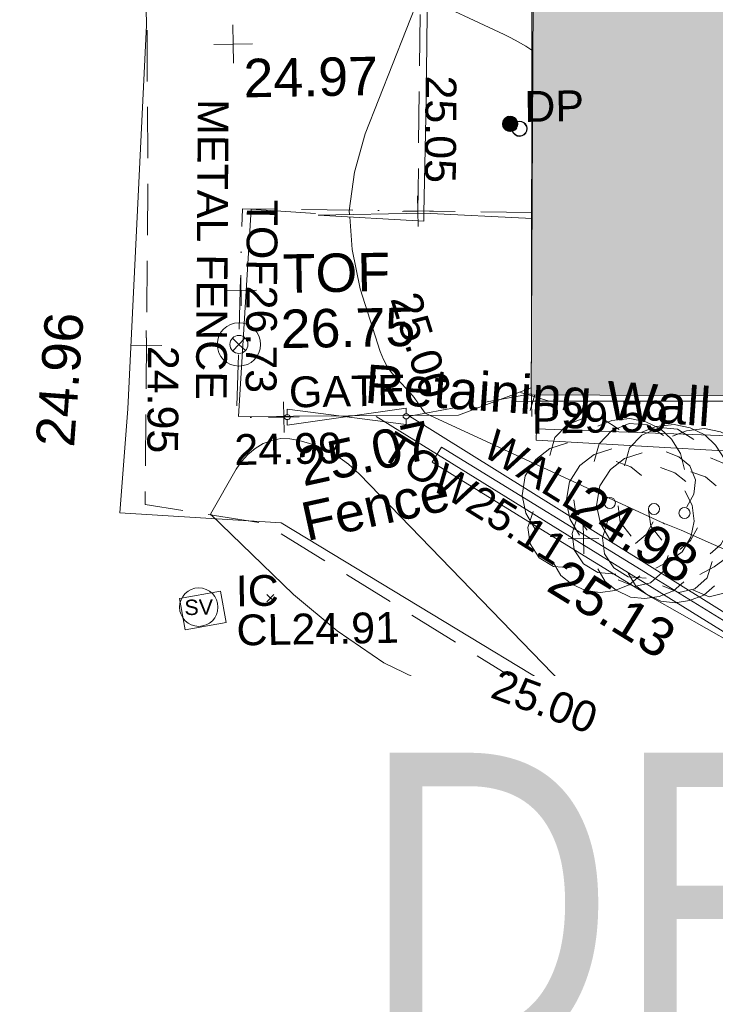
# Model space of a CAD drawing. Header units: millimetres. Extents: x -290717 to 520720, y -103372 to 287762.
# Tile 14 of 256: x -268945 to -262163, y 52689 to 62293. Entities that reach past the tile are written whole.
import ezdxf

# ---------------------------------------------------------------- set-up
doc = ezdxf.new("R2010")
doc.units = ezdxf.units.MM
for name, pattern in [('IMPORT-BORDER _5_', [1750, 500, -250, 500, -250, 0, -250]), ('IMPORT-DASHED _2_', [750, 500, -250]), ('IMPORT-UG_ELEC_STREET LIGHTING_QLB2 _2_', [2700, 1500, -300, 0, -250, 150, -300, 0, -200])]:
    doc.linetypes.add(name, pattern=pattern)
for name, color, linetype, lineweight, true_color in [('00__TOPO__TOP_OF_FENCE_SYMBOL', 7, 'Continuous', 9, 0x666666), ('00_TOPO_EAVE', 7, 'Continuous', 9, 0x666666), ('00_TOPO_FENCE', 7, 'Continuous', 9, 0x3f7f4f), ('00_TOPO_FOOTPATH', 7, 'Continuous', 9, 0xa50000), ('00_TOPO_GATE', 7, 'Continuous', 9, 0xa50000), ('00_TOPO_LEVEL_SPOT', 7, 'Continuous', 9, 0x666666), ('00_TOPO_SERV_STOP_VALVE', 7, 'Continuous', 9, 0x666666), ('00_TOPO_TOP_OF_FENCE', 7, 'Continuous', 9, 0x666666), ('00_TOPO_TREE', 7, 'Continuous', 9, 0x666666), ('00_UAV_CONCRETE', 9, 'Continuous', 9, 0x808080), ('00_UAV_WALL_RETAINING', 7, 'Continuous', 9, 0x7c00a5), ('12333-PUM-2D-U-0001-C01 - Rev2_REVIT IMPORT_dwg', 7, 'Continuous', 9, 0x767676), ('A_RHA_Line', 7, 'Continuous', 9, 0x00a600), ('CONTOURS_INDEX', 4, 'Continuous', 9, 0x00ffff), ('CONTOURS_INDEX_LVL', 4, 'Continuous', 9, 0x00ffff), ('DOWNPIPE', 7, 'Continuous', 9, 0x7fbfff), ('DOWNPIPE_TXT', 7, 'Continuous', 9, 0x7fbfff), ('FENCE', 7, 'IMPORT-BORDER _5_', 9, 0xa55200), ('FENCE_LVL', 7, 'Continuous', 9, 0xa55200), ('FENCE_TXT', 7, 'Continuous', 9, 0xa55200), ('GULLY', 7, 'Continuous', 9, 0x7fbfff), ('INSPECTION_COVER', 7, 'Continuous', 9, 0xa50000), ('INSPECTION_COVER_LVL', 7, 'Continuous', 9, 0xa50000), ('INSPECTION_COVER_TXT', 7, 'Continuous', 9, 0xa50000), ('TOP_OF_FENCE_LEVEL', 7, 'Continuous', 9, 0xa500a5), ('TOP_OF_FENCE_LEVEL_TXT', 7, 'Continuous', 9, 0xa500a5), ('TOP_OF_WALL_LEVEL', 7, 'Continuous', 9, 0xa500a5), ('TOP_OF_WALL_LEVEL_TXT', 7, 'Continuous', 9, 0xa500a5), ('WALL', 7, 'Continuous', 9, 0xa50000)]:
    doc.layers.add(name, color=color, linetype=linetype, lineweight=lineweight, true_color=true_color)
for name, color, linetype, lineweight in [('00_TOPO_SURFACE', 7, 'Continuous', 9), ('A_RHA_Detail', 7, 'Continuous', 9), ('A_RHA_Text', 7, 'Continuous', 9), ('CHANGE_OF_SURFACE', 7, 'IMPORT-DASHED _2_', 9), ('CHANGE_OF_SURFACE_LVL', 7, 'Continuous', 9), ('GATE', 7, 'Continuous', 9), ('GATE_TXT', 7, 'Continuous', 9), ('GEN-TEXT', 7, 'Continuous', 9), ('PARAPET', 7, 'Continuous', 9), ('PARAPET_LVL', 7, 'Continuous', 9), ('WALL_TXT', 7, 'Continuous', 9)]:
    doc.layers.add(name, color=color, linetype=linetype, lineweight=lineweight)
doc.styles.add('Arial Narrow', font='ARIALN.TTF', dxfattribs={"height": 3000})
doc.styles.add('Arial_3', font='arial.ttf', dxfattribs={"height": 300})
doc.styles.add('Swis721 Lt BT', font='swissl.ttf', dxfattribs={"height": 400})
doc.styles.add('Swis721 Lt BT_2', font='swissl.ttf', dxfattribs={"height": 375})

# ---------------------------------------------------------------- blocks, each defined once
blk = doc.blocks.new('12333-PUM-2D-U-0001-C01 - Rev2_REVIT IMPORT_dwg_CONIFEROUS_TREE-2077068-Site Location Plan Existing')
at = {"layer": '00_TOPO_TREE', "color": 254, "true_color": 0xcccccc, "flags": 128}
for points in [[(-1889, 1546), (-1718, 2118), (-1317, 2519), (-744, 2748), (-172, 2691), (344, 2347)], [(-344, 2462), (115, 2634), (687, 2691), (1202, 2576), (1660, 2347), (2004, 2004), (2290, 1546), (2405, 1031)], [(-2405, -802), (-2691, -286), (-2805, 286), (-2691, 916), (-2347, 1431), (-1889, 1775), (-1317, 1947)], [(1832, 1603), (2233, 1431), (2576, 1145), (2748, 687), (2691, 229), (2462, -172)], [(229, 1317), (687, 1145), (1031, 859)], [(2405, 344), (2634, -115), (2691, -630), (2576, -1145), (2290, -1603), (1889, -1889), (1431, -2118)], [(-744, -859), (-1088, -401), (-1145, 115)], [(-1260, -2061), (-1832, -2004), (-2290, -1718), (-2576, -1260), (-2634, -744), (-2462, -229)], [(1374, -630), (1145, -1031), (802, -1317)], [(916, -2347), (573, -2634), (115, -2805), (-344, -2863), (-802, -2805), (-1260, -2576), (-1603, -2290), (-1832, -1889)], [(1832, -1718), (1660, -2233), (1260, -2576), (744, -2691), (229, -2462)]]:
    blk.add_lwpolyline(points, dxfattribs=at)
at = {"layer": '00_TOPO_TREE', "color": 254, "true_color": 0xcccccc}
blk.add_circle((0, 0), 177, dxfattribs=at)
blk = doc.blocks.new('12333-PUM-2D-U-0001-C01 - Rev2_REVIT IMPORT_dwg_MSL_Sluice_Valve_SYM-2077186-Site Location Plan Existing')
at = {"layer": '00_TOPO_SERV_STOP_VALVE', "color": 254, "true_color": 0xcccccc}
blk.add_circle((0, 0), 500, dxfattribs=at)
at = {"layer": '00_TOPO_SERV_STOP_VALVE', "insert": (0, 199), "char_height": 400, "width": 785.11, "attachment_point": 2, "line_spacing_factor": 1.005062, "style": 'Swis721 Lt BT'}
blk.add_mtext('SV', dxfattribs=at)
blk = doc.blocks.new('12333-PUM-2D-U-0001-C01 - Rev2_REVIT IMPORT_dwg_MSL_Eaves_SYM_1-V40-Site Location Plan Existing')
at = {"layer": '00_TOPO_EAVE', "color": 254, "true_color": 0xcccccc}
for p, q in [((357, -116), (-357, 116)), ((-116, -357), (16, 48))]:
    blk.add_line(p, q, dxfattribs=at)
blk = doc.blocks.new('12333-PUM-2D-U-0001-C01 - Rev2_REVIT IMPORT_dwg_MM-2077200-Site Location Plan Existing')
at = {"layer": '00_TOPO_LEVEL_SPOT', "color": 254, "true_color": 0xcccccc, "flags": 128}
for points in [[(500, 0), (0, 0), (0, 500)], [(0, -500), (0, 0), (-500, 0)]]:
    blk.add_lwpolyline(points, dxfattribs=at)
blk = doc.blocks.new('12333-PUM-2D-U-0001-C01 - Rev2_REVIT IMPORT_dwg_MSL_Node_LineworkTOF-2077201-Site Location Plan Existing')
at = {"layer": '00__TOPO__TOP_OF_FENCE_SYMBOL', "color": 254, "true_color": 0xcccccc, "flags": 128}
for points in [[(165, 165), (0, 0), (-165, 165)], [(165, -165), (0, 0), (-165, -165)]]:
    blk.add_lwpolyline(points, dxfattribs=at)
at = {"layer": '00__TOPO__TOP_OF_FENCE_SYMBOL', "color": 254, "true_color": 0xcccccc}
for radius in [563, 234]:
    blk.add_circle((0, 0), radius, dxfattribs=at)
blk = doc.blocks.new('12333-PUM-2D-U-0001-C01 - Rev2_REVIT IMPORT_dwg__U38-2077214-Site Location Plan Existing')
at = {"layer": '00_TOPO_GATE', "color": 9, "true_color": 0xe1aaaa}
for p, q in [((533637020.1, 725620443.6), (533638048.8, 725620367.4)), ((533637020.1, 725620443.6), (533638048.8, 725620443.6)), ((533638048.8, 725620367.4), (533638048.8, 725620443.6))]:
    blk.add_line(p, q, dxfattribs=at)
blk = doc.blocks.new('12333-PUM-2D-U-0001-C01 - Rev2_REVIT IMPORT_dwg_MGS62954_T2_Galway_ITM_3d_Rev1-2077680-Site Location Plan Existing')
at = {"layer": '00_TOPO_FENCE', "color": 254, "true_color": 0xcccccc}
blk.add_line((533639105, 725620373.2), (533638050.8, 725620445.5), dxfattribs=at)
at = {"layer": '00_TOPO_FENCE', "color": 254, "true_color": 0xcccccc, "flags": 128}
blk.add_lwpolyline([(533636993.4, 725620458), (533636367.2, 725620511.2), (533636207.2, 725618492.2), (533638354.3, 725618468.5), (533639068.1, 725618723.2)], dxfattribs=at)
at = {"layer": '00_TOPO_FOOTPATH', "color": 254, "true_color": 0xcccccc, "flags": 128}
blk.add_lwpolyline([(533634398, 725637006.5), (533635108.7, 725636063.3), (533635318.9, 725635690.3), (533635588, 725634746.4), (533635562.1, 725633399.1), (533635484.7, 725631473.6), (533635440.4, 725629345), (533635416.5, 725626820), (533635369.2, 725624831.9), (533635379.1, 725622326.1), (533635129.8, 725618586.7), (533635034.4, 725617573.5), (533636606, 725617447.5)], dxfattribs=at)
at = {"layer": '00_TOPO_SURFACE', "color": 254, "true_color": 0xcccccc, "flags": 128}
blk.add_lwpolyline([(533638792.8, 725627245.7), (533638253.6, 725627251.7), (533638085.1, 725624617.8), (533638115.3, 725622387.3), (533638092.6, 725621539.2), (533638050.8, 725620445.5)], dxfattribs=at)
at = {"layer": '00_UAV_CONCRETE', "color": 254, "true_color": 0xcccccc, "flags": 128}
blk.add_lwpolyline([(533636606, 725617447.5), (533640835.7, 725614786.1), (533641636.7, 725614282.1), (533645689.5, 725614237.5), (533647815.7, 725614214.1), (533650688, 725614126.6), (533650870.7, 725614121.1), (533650998.5, 725615284.7)], dxfattribs=at)
at = {"layer": '00_UAV_WALL_RETAINING', "color": 254, "true_color": 0xcccccc, "flags": 128}
blk.add_lwpolyline([(533642069.5, 725617991.7), (533639105.5, 725618210.7), (533639111.5, 725618321.7), (533640986.5, 725618220.4), (533642092.5, 725618160.7)], close=True, dxfattribs=at)
blk.add_lwpolyline([(533648229, 725615973.3), (533648210.5, 725615689.7), (533645894.5, 725615716.7), (533643496.2, 725615764), (533642443.5, 725615784.7), (533642481.5, 725617025.7), (533642073.5, 725617057.7), (533642027.5, 725615700.7), (533641237.7, 725616205.6), (533640275.5, 725616820.7), (533638181.1, 725618160.5), (533638088.5, 725618015.7), (533639096, 725617370.3), (533640214.5, 725616653.7), (533642037.5, 725615575.7), (533642033.5, 725615444.7), (533643454.7, 725615396.2), (533645609.5, 725615322.7), (533648453.3, 725615321.7), (533648512.7, 725615321.7), (533648525.5, 725615639.9)], dxfattribs=at)
for name, p, xscale, yscale, zscale in [('12333-PUM-2D-U-0001-C01 - Rev2_REVIT IMPORT_dwg_MM-2077200-Site Location Plan Existing', (533636219.8, 725622126), 0.375, 0.375, 0.375), ('12333-PUM-2D-U-0001-C01 - Rev2_REVIT IMPORT_dwg_MSL_Node_LineworkTOF-2077201-Site Location Plan Existing', (533636225, 725619195.7), 0.375, 0.375, 0.375), ('12333-PUM-2D-U-0001-C01 - Rev2_REVIT IMPORT_dwg_MSL_Eaves_SYM_1-V40-Site Location Plan Existing', (533639095.2, 725618635.4), 0.375, 0.375, 0.375), ('12333-PUM-2D-U-0001-C01 - Rev2_REVIT IMPORT_dwg_CONIFEROUS_TREE-2077068-Site Location Plan Existing', (533639813.8, 725617586.9), 0.3048, 0.3048, 0.3048), ('12333-PUM-2D-U-0001-C01 - Rev2_REVIT IMPORT_dwg_CONIFEROUS_TREE-2077068-Site Location Plan Existing', (533640244.1, 725617520.6), 0.3048, 0.3048, 0.3048), ('12333-PUM-2D-U-0001-C01 - Rev2_REVIT IMPORT_dwg_CONIFEROUS_TREE-2077068-Site Location Plan Existing', (533640539.9, 725617475.1), 0.3048, 0.3048, 0.3048), ('12333-PUM-2D-U-0001-C01 - Rev2_REVIT IMPORT_dwg_MSL_Sluice_Valve_SYM-2077186-Site Location Plan Existing', (533635788.6, 725616640.2), 0.375, 0.375, 0.375)]:
    blk.add_blockref(name, p, dxfattribs=dict(xscale=xscale, yscale=yscale, zscale=zscale))
blk.add_blockref('12333-PUM-2D-U-0001-C01 - Rev2_REVIT IMPORT_dwg__U38-2077214-Site Location Plan Existing', (0, 0))
at = {"layer": '00_TOPO_FENCE', "color": 251, "true_color": 0x666666, "char_height": 375, "attachment_point": 1, "rotation": 11.34061, "line_spacing_factor": 1.005062, "style": 'Swis721 Lt BT_2'}
for s, insert, width in [('25.07', (533636754.6, 725618167.1), 1495.902), ('Fence', (533636778, 725617632.8), 1681.109)]:
    blk.add_mtext(s, dxfattribs=dict(at, insert=insert, width=width))
at = {"layer": '00_TOPO_FOOTPATH', "color": 251, "true_color": 0x666666, "insert": (533634225.6, 725618247.8), "char_height": 375, "width": 1495.902, "attachment_point": 1, "rotation": 84.82991, "line_spacing_factor": 1.005062, "style": 'Swis721 Lt BT_2'}
blk.add_mtext('24.96', dxfattribs=at)
at = {"layer": '00_TOPO_LEVEL_SPOT', "insert": (533636314.9, 725621978.6), "char_height": 375, "width": 1495.902, "attachment_point": 1, "line_spacing_factor": 1.005062, "style": 'Swis721 Lt BT_2'}
blk.add_mtext('24.97', dxfattribs=at)
at = {"layer": '00_TOPO_TOP_OF_FENCE', "char_height": 375, "attachment_point": 1, "line_spacing_factor": 1.005062, "style": 'Swis721 Lt BT_2'}
for s, insert, width in [('TOF', (533636663.3, 725620065.9), 1163.48), ('26.75', (533636634.9, 725619526.5), 1495.902)]:
    blk.add_mtext(s, dxfattribs=dict(at, insert=insert, width=width))
at = {"layer": '00_UAV_WALL_RETAINING', "color": 251, "true_color": 0x666666, "char_height": 375, "attachment_point": 1, "line_spacing_factor": 1.005062, "style": 'Swis721 Lt BT_2'}
for s, insert, width, rotation in [('Retaining Wall', (533637466, 725618980), 3832.359, 355.06661), ('24.98', (533639602, 725617794.2), 1495.902, 327.35476), ('25.13', (533639368.1, 725617066.6), 1495.902, 327.41046)]:
    blk.add_mtext(s, dxfattribs=dict(at, insert=insert, width=width, rotation=rotation))
blk = doc.blocks.new('12333-PUM-2D-U-0001-C01 - Rev2_REVIT IMPORT_dwg_SPOT-V196-Site Location Plan Existing')
at = {"layer": 'PARAPET_LVL', "color": 253, "true_color": 0xaaaaaa}
for p, q in [((0, 500), (0, -500)), ((-500, 0), (500, 0))]:
    blk.add_line(p, q, dxfattribs=at)
blk = doc.blocks.new('12333-PUM-2D-U-0001-C01 - Rev2_REVIT IMPORT_dwg_SPOT-2077724-Site Location Plan Existing')
at = {"layer": 'TOP_OF_FENCE_LEVEL', "color": 254, "true_color": 0xe1aae1}
for p, q in [((0, 500), (0, -500)), ((-500, 0), (500, 0))]:
    blk.add_line(p, q, dxfattribs=at)
blk = doc.blocks.new('12333-PUM-2D-U-0001-C01 - Rev2_REVIT IMPORT_dwg_SPOT-2077700-Site Location Plan Existing')
at = {"layer": 'TOP_OF_WALL_LEVEL', "color": 254, "true_color": 0xe1aae1}
for p, q in [((0, 500), (0, -500)), ((-500, 0), (500, 0))]:
    blk.add_line(p, q, dxfattribs=at)
blk = doc.blocks.new('12333-PUM-2D-U-0001-C01 - Rev2_REVIT IMPORT_dwg_GATE-2077808-Site Location Plan Existing')
at = {"layer": 'GATE', "color": 253, "true_color": 0xaaaaaa, "flags": 128}
for points in [[(-4397.1, 2599.7), (-4397.7, 2545.6), (-3234.7, 2689.5), (-3235.3, 2635.4)], [(-4396.6, 2647.8), (-4396, 2701.9), (-3236.4, 2533.2), (-3235.8, 2587.3)]]:
    blk.add_lwpolyline(points, dxfattribs=at)
for points in [[(-4367.6, 2616.5), (-4366.3, 2623.5), (-4367.4, 2630.5), (-4372.2, 2637.5), (-4378.3, 2642.6), (-4386.8, 2646.7), (-4396.6, 2647.8), (-4405.1, 2646.9), (-4413.7, 2643), (-4419.9, 2638.1), (-4424.9, 2631.1), (-4426.2, 2624.1), (-4425, 2617.1), (-4420.2, 2610), (-4414.1, 2604.9), (-4405.6, 2600.8), (-4397.1, 2599.7), (-4387.3, 2600.6), (-4378.7, 2604.5), (-4372.5, 2609.5)], [(-3207.5, 2604), (-3206.2, 2611), (-3207.4, 2618.1), (-3212.2, 2625.1), (-3218.2, 2630.2), (-3226.8, 2634.3), (-3235.3, 2635.4), (-3245.1, 2634.5), (-3253.7, 2630.6), (-3259.9, 2625.6), (-3264.8, 2618.7), (-3266.1, 2611.7), (-3265, 2604.7), (-3260.2, 2597.6), (-3254.1, 2592.5), (-3245.6, 2588.4), (-3235.8, 2587.3), (-3227.3, 2588.2), (-3218.7, 2592.1), (-3212.5, 2597.1)]]:
    blk.add_lwpolyline(points, close=True, dxfattribs=at)
blk = doc.blocks.new('12333-PUM-2D-U-0001-C01 - Rev2_REVIT IMPORT_dwg_SPOT-2077769-Site Location Plan Existing')
at = {"layer": 'CHANGE_OF_SURFACE_LVL', "color": 253, "true_color": 0xaaaaaa}
for p, q in [((0, 500), (0, -500)), ((-500, 0), (500, 0))]:
    blk.add_line(p, q, dxfattribs=at)
blk = doc.blocks.new('12333-PUM-2D-U-0001-C01 - Rev2_REVIT IMPORT_dwg_SPOT-2077771-Site Location Plan Existing')
at = {"layer": 'FENCE_LVL', "color": 9, "true_color": 0xe1c5aa}
for p, q in [((0, 500), (0, -500)), ((-500, 0), (500, 0))]:
    blk.add_line(p, q, dxfattribs=at)
blk = doc.blocks.new('12333-PUM-2D-U-0001-C01 - Rev2_REVIT IMPORT_dwg_MH_CIR1-2077763-Site Location Plan Existing')
at = {"layer": 'DOWNPIPE', "color": 254, "true_color": 0xd4e9ff}
for p, q in [((471, 0), (448, -145)), ((490, 0), (466, -151)), ((500, 0), (475, -154))]:
    blk.add_line(p, q, dxfattribs=at)
at = {"layer": 'DOWNPIPE', "color": 254, "true_color": 0xd4e9ff, "flags": 128}
for points in [[(500, 0), (475, 154), (404, 293), (293, 404), (154, 475), (0, 500), (-154, 475), (-293, 404), (-404, 293), (-475, 154), (-500, 0), (-475, -154), (-404, -293), (-293, -404), (-154, -475), (0, -500), (154, -475), (293, -404), (404, -293), (475, -154)], [(490, 0), (466, 151), (396, 288), (288, 396), (151, 466), (0, 490), (-151, 466), (-288, 396), (-396, 288), (-466, 151), (-490, 0), (-466, -151), (-396, -288), (-288, -396), (-151, -466), (0, -490), (151, -466), (288, -396), (396, -288), (466, -151)], [(471, 0), (448, 145), (381, 276), (276, 381), (145, 448), (0, 471), (-145, 448), (-276, 381), (-381, 276), (-448, 145), (-471, 0), (-448, -145), (-381, -276), (-276, -381), (-145, -448), (0, -471), (145, -448), (276, -381), (381, -276), (448, -145)]]:
    blk.add_lwpolyline(points, dxfattribs=at)
blk = doc.blocks.new('12333-PUM-2D-U-0001-C01 - Rev2_REVIT IMPORT_dwg_MH_CIR2-V255-Site Location Plan Existing')
at = {"layer": 'GULLY', "color": 254, "true_color": 0xd4e9ff}
for p, q in [((-499, -33), (33, 499)), ((-496, 60), (-60, 496)), ((-488, -111), (111, 488)), ((-467, -180), (180, 467)), ((-467, 179), (-179, 467)), ((-438, -241), (241, 438)), ((-403, -296), (296, 403)), ((-362, -345), (345, 362)), ((-315, -388), (388, 315)), ((-263, -425), (425, 263)), ((-204, -456), (456, 204)), ((-138, -480), (480, 138)), ((-64, -496), (496, 64)), ((22, -500), (500, -22)), ((128, -483), (483, -128)), ((305, -396), (396, -305))]:
    blk.add_line(p, q, dxfattribs=at)
at = {"layer": 'GULLY', "color": 254, "true_color": 0xd4e9ff, "flags": 128}
blk.add_lwpolyline([(475, -154), (500, 0), (475, 154), (404, 293), (293, 404), (154, 475), (0, 500), (-154, 475), (-293, 404), (-404, 293), (-475, 154), (-500, 0), (-475, -154), (-404, -293), (-293, -404), (-154, -475), (0, -500), (154, -475), (293, -404), (404, -293)], close=True, dxfattribs=at)
blk = doc.blocks.new('12333-PUM-2D-U-0001-C01 - Rev2_REVIT IMPORT_dwg-1620468-Site Location Plan Existing')
at = {"layer": 'CHANGE_OF_SURFACE', "color": 253, "true_color": 0xaaaaaa, "flags": 128}
for points in [[(-5478, 19170), (-5606.6, 13793.4), (-5715.6, 4892.8), (-5797.4, 1795.7), (-4634.8, 1591.4), (206, -1542), (10760.1, -1918.2), (14502.2, -2901.2)], [(-1683.9, 17407.1), (-2763.9, 17442.2), (-2909.2, 12819.3), (-2918.3, 9722.3), (-2990.9, 7992.1), (-3087.4, 4609.8)]]:
    blk.add_lwpolyline(points, dxfattribs=at)
at = {"layer": 'CONTOURS_INDEX', "color": 131, "true_color": 0xaaffff, "flags": 128}
for points in [[(-3754.3, 4589.2), (-3756.2, 4625.8), (-3698.2, 5001.5), (-3588, 5374.7), (-3032.2, 6719.2), (-2217.6, 6318.6), (-2163.6, 6290.9), (-2110.3, 6262), (-2058, 6231.3), (-2006.4, 6199.3), (-1938, 6155.3)], [(987.6, 728.5), (-574.2, 1455.5), (-590.1, 1462.7), (-606.1, 1469.7), (-622.3, 1476.3), (-638.6, 1482.7), (-703.9, 1507.6), (-720.2, 1514), (-736.3, 1520.7), (-752.3, 1527.8), (-768.1, 1535.2), (-3052.2, 2639.2), (-3120.7, 2742), (-3156.4, 2792.2), (-3194, 2840.9), (-3234.3, 2887.3), (-3276.6, 2932.1), (-3309.3, 2964.8), (-3363.7, 3028.1), (-3411.2, 3095.6), (-3448.2, 3169.4), (-3478.1, 3247.4), (-3663.5, 3863.8), (-3736, 4246.1), (-3753.1, 4566.5)]]:
    blk.add_lwpolyline(points, dxfattribs=at)
blk.add_lwpolyline([(-3922.6, 2240.6), (-3807.9, 2155), (-3700.9, 2057), (-1172.2, -650.8), (-2492.3, -239.5), (-3008.6, -36.1), (-3497.5, 212.8), (-3945.1, 529.9), (-4365.2, 892.5), (-5162.2, 1689.2), (-4903.7, 2125.1), (-4849.5, 2200.2), (-4787.9, 2267.4), (-4715.5, 2322.6), (-4635.8, 2369.9), (-4549.5, 2399.5), (-4462.3, 2415.6), (-4373.6, 2411.6), (-4284, 2394.2), (-4183.5, 2362.2), (-4049.2, 2307.6)], close=True, dxfattribs=at)
at = {"layer": 'FENCE', "color": 9, "true_color": 0xe1c5aa}
blk.add_line((-3203.3, 2611), (-2012.6, 2810.3), dxfattribs=at)
at = {"layer": 'FENCE', "color": 9, "true_color": 0xe1c5aa, "flags": 128}
blk.add_lwpolyline([(-1973.3, 4576.6), (-4798.3, 4663.5), (-4889.1, 2629), (-4429, 2624.1)], dxfattribs=at)
at = {"layer": 'GEN-TEXT', "color": 253, "true_color": 0xaaaaaa}
for p, q in [((-2179, 5394.3), (-2108.3, 5465)), ((-2108.3, 5394.3), (-2179, 5465)), ((-4626, 827.3), (-4555.3, 898)), ((-4555.3, 827.3), (-4626, 898))]:
    blk.add_line(p, q, dxfattribs=at)
at = {"layer": 'INSPECTION_COVER', "color": 9, "true_color": 0xe1aaaa, "flags": 128}
blk.add_lwpolyline([(-5077.1, 937.2), (-5027.6, 630.1), (-5426.9, 565.7), (-5476.4, 872.7)], close=True, dxfattribs=at)
at = {"layer": 'PARAPET', "color": 253, "true_color": 0xaaaaaa, "flags": 128}
for points in [[(-2006.1, 3110.2), (-1741.4, 17484.6), (7832.4, 17274.6), (7778.5, 14608.4)], [(1760.6, 2671.8), (-2013, 2737.7), (-2011.8, 2799.7)]]:
    blk.add_lwpolyline(points, dxfattribs=at)
at = {"layer": 'WALL', "color": 9, "true_color": 0xe1aaaa}
for p, q in [((-3527.6, 2614.5), (1037.8, -329.9)), ((-3203.3, 2611), (1039.7, -138.6))]:
    blk.add_line(p, q, dxfattribs=at)
for name, p in [('12333-PUM-2D-U-0001-C01 - Rev2_REVIT IMPORT_dwg_MGS62954_T2_Galway_ITM_3d_Rev1-2077680-Site Location Plan Existing', (-533641079.6, -725615854.4)), ('12333-PUM-2D-U-0001-C01 - Rev2_REVIT IMPORT_dwg_GATE-2077808-Site Location Plan Existing', (0, 0))]:
    blk.add_blockref(name, p)
for name, p, xscale, yscale, zscale in [('12333-PUM-2D-U-0001-C01 - Rev2_REVIT IMPORT_dwg_MH_CIR2-V255-Site Location Plan Existing', (-2173, 5445.7), 0.15, 0.15, 0.15), ('12333-PUM-2D-U-0001-C01 - Rev2_REVIT IMPORT_dwg_MH_CIR1-2077763-Site Location Plan Existing', (-2082.3, 5397.2), 0.15, 0.15, 0.15), ('12333-PUM-2D-U-0001-C01 - Rev2_REVIT IMPORT_dwg_SPOT-2077769-Site Location Plan Existing', (-3087.4, 4609.8), 0.3, 0.3, 0.3), ('12333-PUM-2D-U-0001-C01 - Rev2_REVIT IMPORT_dwg_SPOT-2077724-Site Location Plan Existing', (-4825, 3866.2), 0.3, 0.3, 0.3), ('12333-PUM-2D-U-0001-C01 - Rev2_REVIT IMPORT_dwg_SPOT-2077769-Site Location Plan Existing', (-5756.5, 3344.3), 0.3, 0.3, 0.3), ('12333-PUM-2D-U-0001-C01 - Rev2_REVIT IMPORT_dwg_SPOT-V196-Site Location Plan Existing', (-2013, 2737.7), 0.3, 0.3, 0.3), ('12333-PUM-2D-U-0001-C01 - Rev2_REVIT IMPORT_dwg_SPOT-2077771-Site Location Plan Existing', (-4429, 2624.1), 0.3, 0.3, 0.3), ('12333-PUM-2D-U-0001-C01 - Rev2_REVIT IMPORT_dwg_SPOT-2077700-Site Location Plan Existing', (-1528.8, 1388.9), 0.3, 0.3, 0.3)]:
    blk.add_blockref(name, p, dxfattribs=dict(xscale=xscale, yscale=yscale, zscale=zscale))
at = {"layer": 'CHANGE_OF_SURFACE_LVL', "char_height": 300, "width": 1256.112, "attachment_point": 1, "rotation": 268.62954, "line_spacing_factor": 0.941778, "style": 'Arial_3'}
for s, insert in [('25.05', (-2688.2, 5925.6)), ('24.95', (-5441.6, 3336.7))]:
    blk.add_mtext(s, dxfattribs=dict(at, insert=insert))
at = {"layer": 'CONTOURS_INDEX_LVL', "char_height": 300, "width": 1256.112, "attachment_point": 1, "line_spacing_factor": 0.941778, "style": 'Arial_3'}
for insert, rotation in [((-3085.5, 3847), 286.59082), ((-2368, 140), 338.61483)]:
    blk.add_mtext('25.00', dxfattribs=dict(at, insert=insert, rotation=rotation))
at = {"layer": 'DOWNPIPE_TXT', "insert": (-2032.3, 5762.2), "char_height": 300, "width": 694.167, "attachment_point": 1, "line_spacing_factor": 0.941778, "style": 'Arial_3'}
blk.add_mtext('DP', dxfattribs=at)
at = {"layer": 'FENCE_LVL', "insert": (-4917.4, 2465.3), "char_height": 300, "width": 1256.112, "attachment_point": 1, "line_spacing_factor": 0.941778, "style": 'Arial_3'}
blk.add_mtext('24.99', dxfattribs=at)
at = {"layer": 'FENCE_TXT', "insert": (-4913.1, 5734.2), "char_height": 300, "width": 3500.219, "attachment_point": 1, "rotation": 268.62954, "line_spacing_factor": 0.941778, "style": 'Arial_3'}
blk.add_mtext('METAL FENCE', dxfattribs=at)
at = {"layer": 'GATE_TXT', "insert": (-4375.7, 3017.9), "char_height": 300, "width": 1362.624, "attachment_point": 1, "line_spacing_factor": 0.941778, "style": 'Arial_3'}
blk.add_mtext('GATE', dxfattribs=at)
at = {"layer": 'INSPECTION_COVER_LVL', "insert": (-4927.1, 705.2), "char_height": 300, "width": 1895.187, "attachment_point": 1, "line_spacing_factor": 0.941778, "style": 'Arial_3'}
blk.add_mtext('CL24.91', dxfattribs=at)
at = {"layer": 'INSPECTION_COVER_TXT', "insert": (-4927.1, 1087.2), "char_height": 300, "width": 499.507, "attachment_point": 1, "line_spacing_factor": 0.941778, "style": 'Arial_3'}
blk.add_mtext('IC', dxfattribs=at)
at = {"layer": 'PARAPET_LVL', "insert": (-2013, 2720), "char_height": 300, "width": 1590.341, "attachment_point": 1, "line_spacing_factor": 0.941778, "style": 'Arial_3'}
blk.add_mtext('P29.59', dxfattribs=at)
at = {"layer": 'TOP_OF_FENCE_LEVEL_TXT', "insert": (-4452.2, 4745.1), "char_height": 300, "width": 2255.125, "attachment_point": 1, "rotation": 268.62954, "line_spacing_factor": 0.941778, "style": 'Arial_3'}
blk.add_mtext('TOF26.73', dxfattribs=at)
at = {"layer": 'TOP_OF_WALL_LEVEL_TXT', "insert": (-3350.2, 2477.2), "char_height": 300, "width": 2420.403, "attachment_point": 1, "rotation": 327.05547, "line_spacing_factor": 0.941778, "style": 'Arial_3'}
blk.add_mtext('TOW25.11', dxfattribs=at)
at = {"layer": 'WALL_TXT', "insert": (-2354.8, 2480.7), "char_height": 300, "width": 1362.624, "attachment_point": 1, "rotation": 327.05547, "line_spacing_factor": 0.941778, "style": 'Arial_3'}
blk.add_mtext('WALL', dxfattribs=at)

msp = doc.modelspace()

# ---------------------------------------------------------------- hatches: boundary and pattern name
at = {"layer": 'A_RHA_Detail', "true_color": 0xc0c0c0}
h = msp.add_hatch(color=9, dxfattribs=at)
h.paths.add_polyline_path([(-80880.6, -68502.8), (-80400.9, -68483.4), (-80400.9, -62984.6), (-24474.9, -63009.3), (-24456.1, -50840.3), (-36622.6, -50831.7), (-36622.6, -44228.6), (-50959.1, -44213.7), (-50959.1, -42573.8), (-54563.9, -42571.2), (-54565.7, -45054.2), (-92408.8, -45027.3), (-92411.8, -49201.7), (-100062, -49201.7), (-100052.2, -64852.8), (-86120.9, -64852.8), (-86092.2, -62957.9), (-84861.1, -62957.9), (-84854.8, -68240.1), (-80870.6, -68240.1)])
h.paths.add_polyline_path([(-137238.9, -68461.9), (-132719.7, -68433.1), (-132847.1, -62850), (-130454.7, -62916.6), (-130498.3, -61355.9), (-117581.1, -61423.4), (-117492.4, -49183.9), (-125136.5, -49178.5), (-125133.6, -45032.6), (-163007.2, -45005.7), (-163007.2, -44090.3), (-163123.9, -44090.2), (-163122.6, -42383.8), (-166563.9, -42383.8), (-166565, -44044.4), (-193158.5, -44025.5), (-193195.2, -62863.7), (-137269.7, -62916.6), (-137254.4, -65679.9)])
h.paths.add_polyline_path([(120310.9, -32334.3), (120312.5, -31610.7), (133451.2, -31638.2), (133469.2, -19718), (121295.8, -19692.5), (121319.8, -8190.9), (112277.1, -8172), (112263.2, -14811.1), (78285.9, -14740), (78292.8, -8167.1), (76545.6, -8163.4), (69355.8, -8152.9), (69353.7, -9156.7), (68372.6, -9154.7), (68372.6, -13705.5), (69333.7, -13707.5), (69325.1, -16249.5), (66623.4, -16249.5), (66619.8, -17995.3), (65989.1, -17995.3), (65985.4, -19730.8), (57152.2, -19712.3), (57127.4, -31559.9), (70277.9, -31587.4), (70277.9, -32271.7), (78264, -32285.1), (78266.6, -31019.8), (112335.9, -31091.2), (112335.9, -32317.6), (119781.4, -32333.2)])
h.paths.add_polyline_path([(7503.7, -1791.4), (15482.4, -674), (15484.1, 148.1), (56188.3, 205.5), (56155.8, 14338.3), (18016.6, 14236.5), (17967.9, 34313.2), (21727.1, 34324.1), (21708.9, 40608.1), (18009.7, 40608.1), (17995.5, 45483.8), (9770.1, 45420.6), (3966.2, 45443.1), (3984.8, 14176.6), (1023.1, 14176.6), (-276.5, 14190.5), (-231.7, 5976.8), (-226.4, 193.7), (1220.3, 179.6), (7477.6, 143.3), (7488.6, -674)])
h.paths.add_polyline_path([(77755.6, 53.5), (77729.5, 1699.8), (94464.5, 1660), (94606.4, 17991.4), (88810.4, 18015), (88799.9, 14436.7), (69413.9, 14457.9), (69377.4, 99.6), (70760.9, 92)])
h.paths.add_polyline_path([(61252.1, 46454), (105774.7, 46472.7), (105768.3, 61852.6), (92285.1, 61852.6), (92308.6, 65784.3), (96107.5, 65767.6), (96059.7, 75209.2), (101084.8, 75071.9), (104988, 74765.4), (108403.7, 74363.8), (112009.3, 73787.3), (115645.4, 73049.7), (116890.8, 72761.7), (120209, 71893.2), (120865.2, 71703.7), (124135.6, 70669.7), (127435.6, 69480.5), (127820.4, 69394.9), (128274.3, 69331.7), (128731.9, 69306.7), (129189.9, 69320), (129645.3, 69371.6), (130094.7, 69461.2), (130535.1, 69588), (130963.2, 69751.2), (131376.3, 69949.7), (131771.3, 70182.1), (132162.6, 70460.5), (132496.1, 70741.7), (132820.9, 71065), (133117.5, 71414.3), (133383.8, 71787.2), (133616.5, 72178.5), (133817.2, 72590.5), (133982.6, 73017.9), (134111.7, 73457.6), (134203.6, 73906.5), (134257.5, 74361.6), (134272.5, 74819.6), (134250.5, 75277.3), (134189.6, 75731.5), (134090.9, 76179), (133955.1, 76616.7), (133783.2, 77041.4), (133576.3, 77450.3), (133335.9, 77840.5), (133063.8, 78209.2), (132761.7, 78553.8), (132431.8, 78871.9), (132076.5, 79161.3), (131698.2, 79419.9), (131299.6, 79646), (131093.6, 79746.3), (132146, 83110.2), (122787.8, 86282.5), (121604.4, 82800.4), (117096, 83870.8), (116842, 83526.4), (116120.5, 91221.9), (110237.7, 91274.3), (110194.4, 90435.4), (104988, 90486.5), (104973.3, 94309.8), (103746.1, 94309.8), (103840, 122852.1), (96365.1, 122932), (96350.3, 123952.4), (104555.6, 123902.2), (104607.3, 120248.5), (125502.5, 120134.2), (125662, 137657.4), (114479.6, 137699.2), (114382.3, 129149.9), (104644.2, 129188), (104578, 126217.4), (101184.5, 126159.2), (101264.6, 135959.3), (89967.2, 135988.9), (89927.6, 125823.6), (93630.5, 125840.8), (93580.7, 122932), (88697.4, 122904.7), (88679.4, 95739.1), (86378.3, 95739.1), (86378.2, 96178.1), (83279.5, 96200.9), (83273.6, 95735.7), (70169.7, 95733.2), (70166.3, 96272.1), (66675, 96257.1), (66654.7, 95755.7), (65784.8, 95755.7), (65887.7, 117470.6), (53473.3, 117487.9), (53434.4, 98570.5), (40649.4, 98570.5), (40610.2, 94406), (38853.8, 94410.4), (38848.7, 89463.7), (40612.5, 89518.5), (40665.4, 86257.7), (38372.2, 86305.7), (38369.8, 76901.1), (50938, 76944.4), (50922.9, 74598.8), (56484.9, 74588.9), (56484.9, 75194.9), (92465.4, 75233), (92645.9, 71766.6), (89810.6, 69362.8), (85313.2, 69360.9), (85313.2, 66907.4), (75210.1, 66903.2), (75210.1, 63815.7), (70819.4, 63815.7), (70819.2, 64253.4), (69456.8, 64253.4), (69455.7, 66902), (61303.3, 66898.6), (61304.6, 63970.3), (70500.4, 63970.3), (70500.4, 61852.6), (61245.6, 61848.7), (61252.1, 46455.1)])
h.paths.add_polyline_path([(-17153.2, 48569.3), (-17153.2, 60770.4), (-29362.9, 60774.7), (-29362.9, 67399.2), (-43507.3, 67405), (-43488.5, 69093.1), (-45766.4, 69109.3), (-45794.3, 67405), (-47272.1, 67404.2), (-47272.4, 66454.9), (-86004.6, 66468.6), (-86006.7, 60521.6), (-92662.9, 60521.6), (-92666.5, 50184.4), (-79752, 50179.8), (-79752, 48591.5), (-17157.7, 48569.3)])
h.paths.add_polyline_path([(-201056.4, 48628.8), (-138378, 48634.6), (-138378, 50133.3), (-125467.7, 50134.5), (-125468.7, 60566.2), (-132186.9, 60565.9), (-132187.4, 66533), (-170643.3, 66805.6), (-170643.3, 67738.8), (-200340, 67488.9), (-200348.7, 60827.8), (-201057.6, 60827.7), (-201056.7, 51102)])
h.paths.add_polyline_path([(-240051.5, 54769.2), (-239444.5, 54811.1), (-239186.5, 54841.9), (-238764.8, 54941), (-238382.5, 55122.5), (-237990.3, 55354.9), (-237269.2, 55936.2), (-237030.3, 56228.7), (-236793, 56569.3), (-236554.6, 57004.3), (-236432.7, 57267.5), (-236300.1, 57753.3), (-236250.7, 58017.2), (-236235.6, 58516.2), (-236233.3, 58987.9), (-236213.7, 59823.5), (-236363.8, 59820.9), (-236634, 60698.1), (-236392, 61432.2), (-236225.5, 61435.1), (-236201.6, 62637.7), (-232563.5, 62639.3), (-232563.5, 63049), (-232732.2, 63049.2), (-232860.2, 63458), (-232731.6, 63914.2), (-232560.8, 63914.2), (-232522, 70598), (-240628.7, 70598.9), (-240629.8, 72351), (-246412.6, 72347.4), (-246412.6, 70616.5), (-254449.6, 70618.6), (-254454.6, 70754.1), (-254469.7, 73191.7), (-263883.3, 73267.8), (-263902.4, 68260.7), (-263714.8, 68259.8), (-263553, 67819.7), (-263719.1, 67392.2), (-263913.6, 67392.2), (-263956.7, 58633.8), (-260181.2, 58611.2), (-260192.3, 56354.3), (-257184.7, 56339.5), (-257213.4, 57092.9), (-257338.5, 57093.3), (-257471, 57531.7), (-257338.5, 58062.2), (-257203.5, 58064.1), (-257173.6, 58598.5), (-256478.2, 58575.3), (-256478.2, 58788.5), (-256013, 58911.9), (-255397.1, 58781), (-255397.1, 58596), (-243809.9, 58585.9), (-243805.4, 58352), (-243740.9, 57884.5), (-243619.1, 57421.8), (-243424.4, 56943.7), (-243247.1, 56608.2), (-243003.1, 56250), (-242732.2, 55932.8), (-242371.7, 55603.1), (-242141.3, 55424.9), (-241805, 55216.9), (-241529.5, 55077), (-241100.6, 54917.2), (-240836.2, 54840.8), (-240453.4, 54788.6), (-240203.4, 54776.5)])
h.paths.add_polyline_path([(40276.7, 59895.4), (40328.6, 69196.9), (36589, 69217.8), (36619.5, 74674.3), (32264.4, 74687), (32233.5, 69156.3), (11916.7, 69269.7), (11966.7, 78218.8), (29087.5, 78123.2), (29143.4, 88141.1), (15719.3, 88216.1), (15732.6, 90590), (4594.3, 90652.2), (4525.1, 78265.1), (10096.8, 78234), (10077.4, 74773), (4547.6, 74803.9), (4465.6, 60107.2), (19125.9, 60025.3), (19139.9, 62527.5), (31738.6, 62457.2), (31724.6, 59943.1), (38369.8, 59906)])
h.paths.add_polyline_path([(-246083, 72334.3), (-246083.1, 72334.3), (-246208.3, 72334.3)])
h.paths.add_polyline_path([(-114575.3, 112178.1), (-114575.3, 112178.1), (-114707.3, 115801.6)])
h.paths.add_polyline_path([(-154699.9, 101760.4), (-114382.1, 101776.1), (-114382.1, 106926.9), (-113755.6, 106927.2), (-113757.6, 111847.3), (-114431.7, 111847.3), (-114431.8, 112178.1), (-114575.3, 112178.1), (-114579, 121707.2), (-123057, 121707.2), (-123068.8, 156452.7), (-119381.2, 156454.1), (-119381.2, 160165.9), (-115501, 160167.4), (-115503.4, 166206.6), (-132411.8, 166599.7), (-132411.8, 166665.7), (-135275, 166664.5), (-135275, 166628.2), (-135911.3, 166628.2), (-135911.3, 166352.2), (-152521.2, 166345.7), (-152518.4, 159142.7), (-150699.3, 159117.9), (-150755.7, 122560.7), (-151059.2, 122560.7), (-151061.1, 121302.4), (-154138.3, 121372.6), (-154138.3, 121865.2), (-154704.4, 121867.3), (-154688.5, 119352.4), (-154745.6, 119352.4), (-154745.6, 118722.2), (-160794.2, 118748.7), (-160794.2, 119410.5), (-163852.2, 119422.4), (-163855.1, 118762.2), (-167568.7, 118778.5), (-166634.7, 124395.1), (-166843.6, 124471.2), (-167568.7, 124707.6), (-168028.2, 124841.4), (-168630.5, 124991.3), (-169238.2, 125117.5), (-169850.4, 125219.7), (-170466.1, 125297.8), (-171089.1, 125351.9), (-171704.4, 125381.2), (-172325, 125386.4), (-172782.2, 125374.6), (-173401.8, 125337.5), (-174019.4, 125276), (-174634.1, 125190.4), (-175245, 125080.7), (-176047.2, 124895.8), (-176665.5, 124724.7), (-177045.3, 124609.1), (-177631.5, 124405.2), (-176665.5, 118818.5), (-177558.9, 118822.4), (-177662.3, 125263.4), (-176365.4, 126542.9), (-159462.3, 126319.9), (-157057.7, 128609.1), (-157060.7, 136153.2), (-158638.8, 137740.2), (-159352.4, 137740.2), (-161634.4, 140201.1), (-168727.9, 140256.8), (-171035, 137942.9), (-174184.1, 137942.9), (-176460.1, 140292.3), (-177341.7, 140292.3), (-177341.7, 140358.4), (-183428.6, 140356.1), (-185921.6, 137917.5), (-185921.6, 131757.3), (-186906.9, 131756.9), (-187725.4, 130810), (-187724.1, 127376.2), (-186481, 126304.6), (-186479.5, 122327.3), (-185176.3, 121059.5), (-180304.1, 121059.5), (-180304.1, 118802), (-193555.4, 118802), (-193555.4, 133117.8), (-192593.6, 133118.2), (-192593.6, 134200.8), (-192224.6, 134201), (-192225.6, 136615), (-192595, 136615), (-192595.4, 137734.5), (-193589.3, 137734.5), (-193589.3, 147474.6), (-193163.2, 147492.9), (-192606.8, 147551.5), (-192359.9, 147589.6), (-192199.8, 147616.6), (-191882.8, 147682.9), (-191568.5, 147761.7), (-191020.3, 147932.4), (-190950.6, 147955.8), (-190647.8, 148071), (-190349.8, 148197.9), (-190057, 148336.4), (-189769.8, 148486.3), (-189375.5, 148717.3), (-189132.9, 148873.3), (-188867.5, 149059.1), (-188609.7, 149255.1), (-188355, 149465.4), (-188079.6, 149713.9), (-187885, 149901.8), (-187538.3, 150274.5), (-187446.3, 150378.4), (-187241.3, 150629.2), (-187046.4, 150887.9), (-186861.7, 151154.1), (-186546.1, 151669.8), (-186524.4, 151707.1), (-163675.3, 151669.8), (-163687.6, 148134.1), (-157303.7, 148136.5), (-157303.7, 155759.9), (-157557.4, 155765), (-157555.9, 166678), (-187009.2, 166699.7), (-187013.1, 162054.4), (-188707.2, 162044.6), (-188706, 155021.5), (-188738, 154650.5), (-188799, 154283.2), (-188857.2, 154035.4), (-188966.1, 153679.3), (-189102.6, 153332.9), (-189265.9, 152998.2), (-189454.9, 152677.4), (-189645.2, 152421.3), (-189917, 152104.2), (-190212.7, 151809.5), (-190530.7, 151538.8), (-190868.9, 151293.9), (-191225.3, 151076.3), (-191597.6, 150887.3), (-192092.8, 150682.6), (-192485.3, 150569.7), (-192903.9, 150482.2), (-193187.2, 150440.9), (-193594.2, 150407.1), (-193594.6, 151460), (-205369.2, 151455.4), (-205354.5, 113350.1), (-207187.2, 113349.4), (-207184.3, 105991.1), (-205312.9, 105991.1), (-205311.2, 101769.7), (-175488.6, 101781.2), (-175488.6, 110889.7), (-154703.5, 110897.6), (-154700.5, 103310.3)])
h.paths.add_polyline_path([(193735.9, 113047.8), (208865.1, 114991), (208976.1, 114126.6), (216447.9, 115086.3), (216038.7, 118272), (232648.5, 120405.3), (233426, 114352.1), (240632.2, 115277.6), (239854.8, 121329.9), (256406.9, 123455.9), (257091.8, 118089.1), (264572.3, 119040.8), (261877.8, 138524.8), (259178.7, 138221.6), (259197.3, 137439), (254686.1, 136897), (255412.7, 131314.8), (240852.7, 129522.5), (239771, 137918.9), (240649.6, 138010.2), (240062.3, 142776.7), (239165.8, 142685), (237631, 151018.3), (266172.9, 154560.8), (271297.2, 142612.4), (276531.7, 144861.1), (274941.5, 148527.9), (302074.5, 160134.9), (300215.9, 164320.2), (301528.2, 164907.1), (300405.1, 167477.9), (299016.7, 166945.7), (295626.7, 174518.8), (294333, 177537.2), (287288.8, 174518.8), (289427.7, 169661), (272956.8, 162557.1), (271943.2, 164897.4), (267016.3, 162764), (268502.3, 159357), (265200.4, 157946.4), (226856.4, 153146.8), (227510.3, 148852), (228281, 141179), (227302.4, 141050.3), (227895.4, 136433.2), (228748.6, 136523.9), (229602.3, 128023.8), (217691.2, 126493.9), (217642.4, 126874.4), (215138.5, 126552.8), (215195, 126113), (215015.6, 126089.9), (214841, 127449.7), (192258.7, 124549.2), (193486.4, 114991)])
h.paths.add_polyline_path([(-78076.2, 117605.5), (-78076.2, 117610.1), (-78070.3, 129485.7), (-74723.2, 129478.4), (-74723.2, 125435.8), (-48015.6, 125380), (-47996.6, 135872.6), (-61198.2, 135901.6), (-74714.7, 135923.5), (-74723.6, 131865.3), (-78070.3, 131872.6), (-78063, 149549.8), (-58292.3, 149541.6), (-58292.3, 148946.2), (-37707.7, 148937.7), (-37707.7, 159740.1), (-44148.3, 159742.7), (-44148.3, 162961.3), (-49830, 162961.3), (-49830.9, 160632), (-78494.1, 160643.9), (-78494.1, 161615.2), (-78739.2, 161615.3), (-78691.8, 168187.9), (-90844.6, 168126.8), (-90962.5, 152686.8), (-89065, 152686), (-89079.5, 117610.1), (-78374.8, 117605.6)])
h.paths.add_polyline_path([(69254.8, 129236), (69260, 136167.8), (86068.1, 136131), (86008.7, 164703.3), (58789.6, 164723.5), (58789.6, 170119.2), (54460.2, 170122.4), (54457.2, 166153.3), (47042.2, 166158.8), (47041.1, 164668.9), (39173.3, 164674.7), (39172.8, 164079), (17014.9, 164095.4), (17002.4, 147267.1), (12659.6, 147267.1), (12653.6, 139137.9), (17031.4, 139134.7), (17024.6, 129935.3), (39191.3, 129918.9), (39191.3, 129258.3), (69014, 129236.2)])
h.paths.add_polyline_path([(39265.6, 139467.8), (33050.9, 139484.2), (33087.6, 153427.9), (39277.6, 153411.7), (39277.6, 152830.3), (43058.3, 152820.4), (43024.8, 140092.6), (39267.3, 140092.6)])
h.paths.add_polyline_path([(1979.5, 189123.2), (18699.1, 189180), (18678.5, 195253.7), (24349, 195272.9), (24335, 199550.8), (28829.8, 199566), (28798.4, 208815.6), (24334.9, 208806.2), (24333.9, 209113.2), (16811.6, 209087.7), (16806.6, 208843.6), (6772.3, 208809.5), (6797.2, 201488.6), (-8471.1, 201436.7), (-8471.1, 200429), (-11856.1, 200417.5), (-11823.7, 190892.4), (-7614.7, 190904.9), (-7614.7, 190170.8), (-4608.6, 190169.3), (-4608.2, 190916.9), (1973.4, 190939.2), (1977.1, 189837.3)])
h.paths.add_polyline_path([(-20506.2, 190640), (-20122.3, 206347.1), (-41550.3, 207015.3), (-41462.3, 210449.6), (-31391.4, 210152), (-31078.6, 223862.6), (-44305.1, 224230.8), (-44490.8, 211865.6), (-47510.1, 211943), (-47722.6, 203659), (-47076.1, 203635.3), (-47175.5, 199531.9), (-46801.2, 199520.5), (-46873.7, 195478.6), (-44600.4, 195425.3), (-44685.9, 192243.3), (-38074, 192135.7), (-38104.4, 191127), (-21537.8, 190668.6)])
h.paths.add_polyline_path([(16801, 195961.5), (9656.6, 196015.1), (9643.8, 199514), (11631.8, 199485.8), (11631.8, 203322.2), (16806.6, 203391.5), (16801, 195984.4)])
h.paths.add_polyline_path([(122084.9, 200536.3), (122088.2, 206386.2), (125211.1, 206386.2), (125211.1, 206645.9), (126202.7, 206645.9), (126203, 207041), (130401.4, 206979.1), (130444.3, 209883.3), (126202.8, 209945.9), (126203, 214624.1), (127364.8, 214624.1), (127365.2, 225380.2), (126159.9, 225380.3), (126207.4, 241475.3), (119482.5, 241495.9), (119479.2, 246182), (109943.9, 246175.2), (109953.3, 233033.4), (115000.5, 233033.4), (114999.6, 208653.5), (112026.3, 208653.5), (112024.4, 200538.7), (122024.6, 200536.3)])
h.paths.add_polyline_path([(30087.1, 200986.8), (38030.7, 201028.7), (38030.7, 202923), (38109.9, 202923.4), (38067.3, 208827.6), (38013.4, 208827.7), (38012.4, 209012.5), (30044.9, 208970.5), (30060.7, 205986.3)])
h.paths.add_polyline_path([(195986.3, 205661.6), (202896.9, 206052), (202676.9, 209945.8), (195766.3, 209555.3)])
h.paths.add_polyline_path([(-91652.4, 206392.6), (-79454.2, 206432.5), (-79629.3, 238245.7), (-68904.2, 238215.1), (-68918.6, 246314.1), (-68756.5, 246312.9), (-68755.2, 246639), (-79620.1, 246651.4), (-79606.6, 247343.5), (-82154.5, 247318.1), (-82154.5, 247488.1), (-91640.6, 247472.5), (-91638.7, 246846.5), (-131470.4, 246641.4), (-131470.4, 250159.5), (-142857.1, 250176.8), (-142864.1, 246220.1), (-165118.8, 246272.4), (-165040, 253907.9), (-178677.5, 253929.5), (-178699.6, 238176.7), (-138599.3, 238209.5), (-138548.4, 206627.5), (-126646.7, 206572.2), (-126666.7, 234825.9), (-124962.7, 234826), (-124969, 234688.5), (-91595.6, 234664.3), (-91650.9, 207155.6)])
h.paths.add_polyline_path([(142123.7, 209113.5), (152768.4, 209127.3), (152745.3, 227012.6), (142100.6, 226998.9), (142121.8, 210582.6)])
h.paths.add_polyline_path([(168998.9, 209275), (169026.8, 226860.3), (161686.7, 226876.7), (161647.7, 209291.3), (168846.6, 209275.3)])
h.paths.add_polyline_path([(49761.5, 218476.6), (49794, 223316.2), (41274.1, 223363.4), (41273.6, 223290.9), (32187.3, 223352), (32202.1, 225553.3), (20081.8, 225634.8), (20035.3, 218707.7), (31566.3, 218630.2), (31566.1, 218598.9), (49547, 218478)])
h.paths.add_polyline_path([(162362, 234154.1), (162366.6, 241589.9), (135261.1, 241631), (135249.1, 234197.9), (160249, 234157.5)])
h.paths.add_polyline_path([(176458.9, 246709.6), (176516.2, 252173.2), (168884.3, 252253.3), (168934.9, 257068.9), (164355.1, 257117), (164296.2, 251511.8), (164416.9, 251510.5), (164367.8, 246836.6), (172300.2, 246753.3)])

# ---------------------------------------------------------------- linework, layer by layer
at = {"layer": 'A_RHA_Line', "color": 7}
for p, q in [((-263913.6, 67393.2), (-263956.7, 58633.8)), ((-263956.7, 58633.8), (-260181.2, 58615.2))]:
    msp.add_line(p, q, dxfattribs=at)

# ---------------------------------------------------------------- block references
at = {"layer": '12333-PUM-2D-U-0001-C01 - Rev2_REVIT IMPORT_dwg', "color": 254, "linetype": 'IMPORT-UG_ELEC_STREET LIGHTING_QLB2 _2_', "true_color": 0xffd4d4, "rotation": 0.9999999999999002}
msp.add_blockref('12333-PUM-2D-U-0001-C01 - Rev2_REVIT IMPORT_dwg-1620468-Site Location Plan Existing', (-261895.1, 55869.6), dxfattribs=at)

# ---------------------------------------------------------------- next in the draw order: texts
at = {"layer": 'A_RHA_Text', "lineweight": 35, "insert": (-265620.1, 55142.6), "char_height": 3000, "width": 43210.956, "attachment_point": 1, "style": 'Arial Narrow', "bg_fill": 3, "box_fill_scale": 1.25, "bg_fill_color": 256, "bg_fill_true_color": 13158600, "bg_fill_transparency": 0}
msp.add_mtext('DENTAL / SHOP UNIT', dxfattribs=at)

doc.saveas('drawing.dxf')
